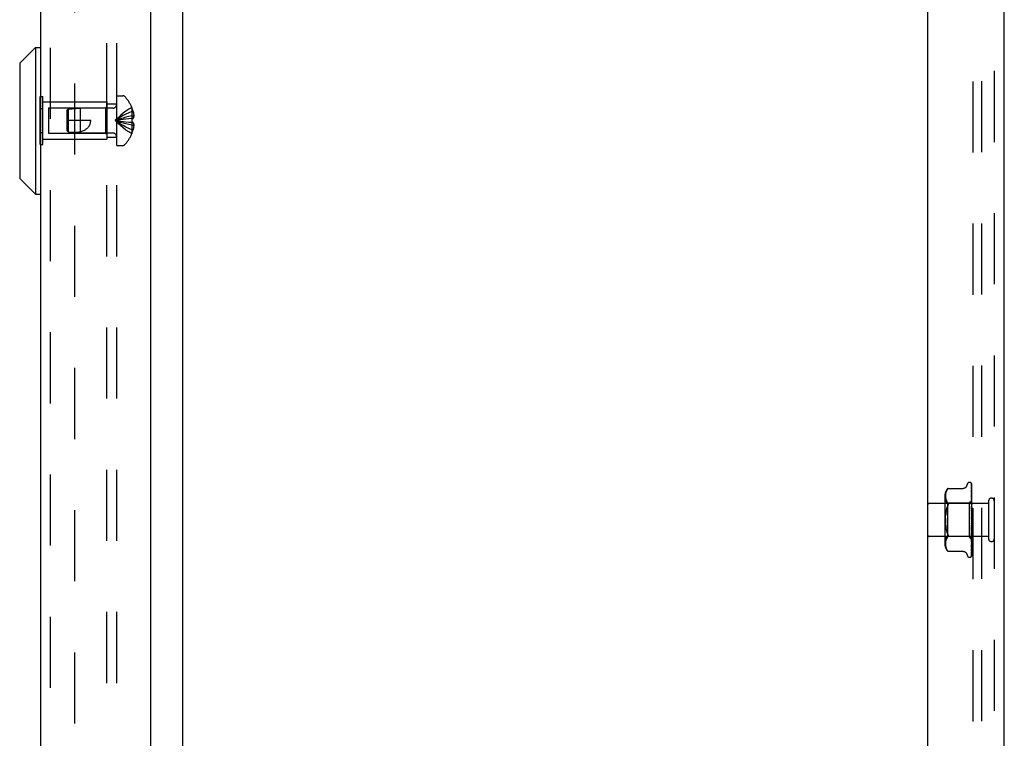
# Model space of a CAD drawing. Header units: inches. Extents: x 0 to 97.1, y 0 to 62.9.
# Tile 2 of 60: x 4 to 11.4, y 26.3 to 31.7. Entities that reach past the tile are written whole.
import ezdxf

# ---------------------------------------------------------------- set-up
doc = ezdxf.new("R2010")
doc.units = ezdxf.units.IN
doc.header["$LTSCALE"] = 5.342857
doc.header["$MEASUREMENT"] = 0
doc.linetypes.add('HIDDEN', pattern=[0.2, 0.1, -0.1])
doc.layers.get('0').update_dxf_attribs({"linetype": 'CONTINUOUS'})
for name, color, linetype in [('DEFAULT_2', 8, 'HIDDEN'), ('DIMENSIONS', 7, 'CONTINUOUS'), ('FRONT_COVER', 7, 'CONTINUOUS'), ('REAR_DOOR', 7, 'CONTINUOUS'), ('SUBPANEL', 7, 'CONTINUOUS')]:
    doc.layers.add(name, color=color, linetype=linetype)
doc.styles.get("Standard").update_dxf_attribs({"font": 'arial.ttf'})
doc.dimstyles.new('DIMSTYLE_1', dxfattribs={"dimtxt": 0.428571, "dimasz": 0.571429, "dimexe": 0.09, "dimexo": 0.07, "dimgap": 0.0375, "dimtad": 0, "dimtih": 1, "dimtoh": 1, "dimzin": 4, "dimdsep": 46, "dimtxsty": 'Standard', "dimblk": '_FILLED', "dimblk1": '_FILLED', "dimblk2": '_FILLED', "dimcen": 0.09, "dimadec": 3, "dimazin": 1, "dimtfac": 1, "dimtdec": 3, "dimtofl": 0, "dimtmove": 0, "dimatfit": 3, "dimldrblk": '_FILLED', "dimfxl": 0, "dimtolj": 1, "dimtzin": 4, "dimarcsym": 0})

# ---------------------------------------------------------------- blocks, each defined once
blk = doc.blocks.new('_FILLED')
at = {"color": 0, "linetype": 'ByBlock'}
blk.add_solid([(0, 0), (-1, 0.2), (-1, -0.2)], dxfattribs=at)
blk = doc.blocks.new('*D17')
at = {"layer": 'DIMENSIONS', "color": 2, "linetype": 'Continuous'}
for p, q in [((4.7023, 35.0025), (5.9398, 35.0025)), ((11.2942, 35.0025), (10.0567, 35.0025))]:
    blk.add_line(p, q, dxfattribs=at)
at = {"layer": 'DIMENSIONS', "color": 2, "linetype": 'Continuous', "xscale": 0.5714285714, "yscale": 0.5714285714, "zscale": 0.5714285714, "rotation": 180}
blk.add_blockref('_FILLED', (4.7023, 35.0025), dxfattribs=at)
at = {"layer": 'DIMENSIONS', "color": 2, "linetype": 'Continuous', "xscale": 0.5714285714, "yscale": 0.5714285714, "zscale": 0.5714285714}
blk.add_blockref('_FILLED', (11.2942, 35.0025), dxfattribs=at)
at = {"layer": 'DIMENSIONS', "color": 2, "linetype": 'Continuous', "insert": (7.9982, 35.2168), "char_height": 0.428571, "width": 3.688263, "attachment_point": 2, "line_spacing_factor": 0.9}
blk.add_mtext('6.59 USABLE\\PDEPTH', dxfattribs=at)

msp = doc.modelspace()

# ---------------------------------------------------------------- linework, layer by layer
at = {"color": 3, "linetype": 'Continuous'}
msp.add_line((5.199201, 22.145072), (5.199201, 39.741072), dxfattribs=at)
at = {"layer": 'DEFAULT_2', "color": 8, "linetype": 'HIDDEN'}
for p, q in [((11.136201, 21.086072), (11.136201, 40.800072)), ((11.199201, 21.088072), (11.199201, 40.798072)), ((4.386693, 39.770494), (4.386693, 22.11565))]:
    msp.add_line(p, q, dxfattribs=at)
at = {"layer": 'FRONT_COVER', "color": 3, "linetype": 'Continuous'}
for p, q in [((10.794201, 20.898072), (10.794201, 40.988072)), ((11.369201, 20.953072), (11.369201, 40.933072))]:
    msp.add_line(p, q, dxfattribs=at)
at = {"layer": 'FRONT_COVER', "color": 8, "linetype": 'HIDDEN'}
for p, q in [((11.294201, 40.933072), (11.294201, 20.953072)), ((10.945608, 28.178094), (10.946215, 28.178762)), ((10.94655, 28.179122), (10.946017, 28.178547)), ((10.94655, 28.179122), (11.059069, 28.179122)), ((11.086568, 28.198313), (11.092043, 28.213355)), ((11.107705, 28.224322), (11.108534, 28.224322)), ((11.119373, 28.220127), (11.119449, 28.220029)), ((11.121558, 28.215479), (11.122558, 28.146644)), ((11.121558, 28.212414), (11.122233, 28.166787)), ((11.121558, 28.208693), (11.122558, 28.141409)), ((11.121558, 28.199606), (11.121889, 28.178425)), ((11.121558, 28.192298), (11.123415, 28.073668)), ((11.121558, 28.177519), (11.122233, 28.138026)), ((11.124201, 27.938497), (11.124201, 28.213336)), ((10.922177, 28.122664), (10.922177, 27.763479)), ((10.927778, 28.128259), (10.927698, 28.123296)), ((10.927698, 28.123394), (10.927784, 28.118512)), ((10.928066, 28.133217), (10.927774, 28.12815)), ((10.927781, 28.118596), (10.928072, 28.11369)), ((10.928569, 28.138347), (10.928057, 28.133102)), ((10.928067, 28.113757), (10.928556, 28.108715)), ((10.92855, 28.108762), (10.92932, 28.103576)), ((10.929353, 28.1436), (10.928555, 28.138235)), ((10.929315, 28.103608), (10.930426, 28.09817)), ((10.930461, 28.148977), (10.929335, 28.143496)), ((10.931963, 28.154399), (10.93044, 28.148888)), ((10.933926, 28.159815), (10.931941, 28.154329)), ((10.936402, 28.16514), (10.933907, 28.159766)), ((10.939473, 28.170261), (10.936388, 28.165112)), ((10.939465, 28.170248), (10.943112, 28.175215)), ((11.121547, 28.167053), (11.121559, 28.166883)), ((11.121558, 28.166888), (11.123415, 28.060056)), ((11.12164, 28.146572), (11.121559, 28.146957)), ((11.121559, 28.146947), (11.122559, 28.096008)), ((11.121559, 28.133375), (11.123415, 28.042205)), ((11.121566, 28.133286), (11.121559, 28.133371)), ((11.121559, 28.108989), (11.12256, 28.06774)), ((11.122336, 28.126375), (11.121566, 28.133277)), ((11.122558, 28.146644), (11.123415, 28.086386)), ((11.122558, 28.141409), (11.123415, 28.082551)), ((11.124201, 28.145656), (11.123578, 28.151133)), ((11.124201, 28.108385), (11.123588, 28.114537)), ((11.251201, 28.067072), (10.804201, 28.067072)), ((10.942177, 28.068322), (10.922177, 28.088322)), ((10.930418, 28.098199), (10.931939, 28.092664)), ((10.93193, 28.092693), (10.933945, 28.087146)), ((10.933932, 28.087176), (10.936456, 28.081746)), ((10.936441, 28.081774), (10.939516, 28.076641)), ((10.939507, 28.076658), (10.943112, 28.071773)), ((11.1052, 28.068322), (10.942177, 28.068322)), ((10.942177, 28.068322), (10.942177, 27.817822)), ((11.124201, 28.087323), (11.1052, 28.068322)), ((11.1052, 28.068322), (11.1052, 27.817822)), ((11.12156, 28.092966), (11.123416, 28.020752)), ((11.121575, 28.092731), (11.12156, 28.092963)), ((11.121561, 28.065), (11.122561, 28.034934)), ((11.121579, 28.046826), (11.121562, 28.047113)), ((11.121562, 28.047097), (11.123418, 27.996452)), ((11.122343, 28.084927), (11.121575, 28.092725)), ((11.123193, 28.028997), (11.12158, 28.046821)), ((11.12319, 28.076096), (11.122343, 28.084927)), ((11.122559, 28.096008), (11.123415, 28.051267)), ((11.12256, 28.06774), (11.123416, 28.031454)), ((11.122561, 28.034934), (11.123417, 28.008415)), ((11.124201, 28.065167), (11.12319, 28.076096)), ((11.124201, 28.017559), (11.123193, 28.028997)), ((11.123414, 28.086386), (11.123438, 28.086384)), ((11.123414, 28.085035), (11.123438, 28.085137)), ((11.123414, 28.082551), (11.123438, 28.082451)), ((11.123414, 28.078547), (11.123438, 28.078756)), ((11.123414, 28.073668), (11.123438, 28.073481)), ((11.123414, 28.067154), (11.123438, 28.06747)), ((11.123415, 28.060056), (11.123438, 28.059797)), ((11.123415, 28.042205), (11.123438, 28.041895)), ((11.123415, 28.031453), (11.123438, 28.031981)), ((11.123416, 28.051268), (11.123438, 28.051688)), ((11.123818, 28.069949), (11.123438, 28.06747)), ((11.124201, 28.055031), (11.123438, 28.059797)), ((11.124201, 28.057862), (11.123438, 28.051688)), ((11.124201, 28.035793), (11.123438, 28.041895)), ((11.124201, 28.039255), (11.123438, 28.031981)), ((11.124201, 28.072321), (11.123818, 28.069949)), ((11.251201, 28.085072), (11.251201, 27.801072)), ((10.930491, 27.994248), (10.932154, 28.006068)), ((10.932152, 28.006056), (10.934268, 28.017317)), ((11.121568, 28.016507), (11.122242, 28.004579)), ((11.121572, 27.997331), (11.121582, 27.997206)), ((11.121572, 27.997331), (11.123428, 27.970086)), ((11.121582, 27.99721), (11.124201, 27.967277)), ((11.122242, 28.004579), (11.122876, 27.993087)), ((11.122876, 27.993087), (11.123423, 27.982928)), ((11.123416, 28.020752), (11.123438, 28.020421)), ((11.123417, 28.008415), (11.123438, 28.00906)), ((11.123418, 27.996452), (11.123438, 27.996151)), ((11.123428, 27.970086), (11.123438, 27.969963)), ((11.124201, 28.013205), (11.123438, 28.020421)), ((11.124201, 28.017172), (11.123438, 28.00906)), ((11.124201, 27.988081), (11.123438, 27.996151)), ((11.124201, 27.99241), (11.123438, 27.983755)), ((11.124201, 27.961331), (11.123438, 27.969963)), ((11.124201, 27.965865), (11.123438, 27.956979)), ((11.123421, 27.902659), (11.121565, 27.863537)), ((11.122256, 27.90274), (11.121583, 27.895127)), ((11.122889, 27.910119), (11.122256, 27.90274)), ((11.123419, 27.890214), (11.122872, 27.876548)), ((11.123434, 27.916673), (11.122889, 27.910119)), ((11.12293, 27.878967), (11.123138, 27.881332)), ((11.123138, 27.881332), (11.12333, 27.883515)), ((11.12333, 27.883515), (11.123589, 27.886479)), ((11.123418, 27.890214), (11.123438, 27.889493)), ((11.123421, 27.90266), (11.123438, 27.902904)), ((11.124201, 27.933921), (11.123438, 27.942803)), ((11.124201, 27.938497), (11.123438, 27.9297)), ((11.124201, 27.906842), (11.123438, 27.915653)), ((11.124201, 27.911293), (11.123438, 27.902905)), ((11.124201, 27.881072), (11.123438, 27.889493)), ((11.124201, 27.885239), (11.123438, 27.877561)), ((11.123589, 27.886479), (11.123745, 27.888267)), ((11.123745, 27.888267), (11.123889, 27.889918)), ((11.123889, 27.889918), (11.124084, 27.892158)), ((11.124084, 27.892158), (11.124201, 27.893509)), ((11.124201, 27.673407), (11.124201, 27.933921)), ((11.251201, 27.819072), (10.804201, 27.819072)), ((10.942177, 27.817822), (10.922177, 27.797822)), ((10.934268, 27.868826), (10.932152, 27.880088)), ((10.939516, 27.809502), (10.936441, 27.80437)), ((10.939507, 27.809485), (10.943112, 27.814371)), ((11.1052, 27.817822), (10.942177, 27.817822)), ((11.124004, 27.799018), (11.1052, 27.817822)), ((11.123415, 27.818717), (11.121558, 27.705473)), ((11.123416, 27.854259), (11.121559, 27.772196)), ((11.123415, 27.834519), (11.121559, 27.735068)), ((11.123417, 27.877236), (11.12156, 27.815527)), ((11.12256, 27.834308), (11.12156, 27.798488)), ((11.121561, 27.815524), (11.121577, 27.815795)), ((11.122237, 27.861053), (11.121563, 27.844924)), ((11.121565, 27.863528), (11.121581, 27.863772)), ((11.121578, 27.815801), (11.122345, 27.823942)), ((11.12219, 27.870607), (11.122583, 27.875041)), ((11.122872, 27.876548), (11.122237, 27.861053)), ((11.122345, 27.823942), (11.123594, 27.83753)), ((11.123415, 27.844333), (11.122559, 27.803635)), ((11.123415, 27.826403), (11.122559, 27.778024)), ((11.123416, 27.865854), (11.12256, 27.834308)), ((11.122583, 27.875041), (11.12293, 27.878967)), ((11.123415, 27.807419), (11.122867, 27.770601)), ((11.123415, 27.812701), (11.122868, 27.777821)), ((11.123414, 27.826403), (11.123438, 27.826034)), ((11.123414, 27.812702), (11.123438, 27.812439)), ((11.123414, 27.807419), (11.123438, 27.807564)), ((11.123415, 27.85426), (11.123438, 27.854585)), ((11.123415, 27.844334), (11.123438, 27.843859)), ((11.123415, 27.83452), (11.123438, 27.834807)), ((11.123415, 27.818717), (11.12342, 27.818823)), ((11.123416, 27.877236), (11.123438, 27.877561)), ((11.123416, 27.865854), (11.123438, 27.86527)), ((11.12342, 27.818823), (11.123438, 27.818942)), ((11.124201, 27.857543), (11.123438, 27.86527)), ((11.124201, 27.861274), (11.123438, 27.854585)), ((11.124201, 27.837105), (11.123438, 27.843859)), ((11.124201, 27.840266), (11.123438, 27.834807)), ((11.124201, 27.820497), (11.123438, 27.826034)), ((11.123691, 27.820232), (11.123438, 27.818942)), ((11.123594, 27.83753), (11.124201, 27.844336)), ((11.123946, 27.821576), (11.123691, 27.820232)), ((11.124201, 27.822974), (11.123946, 27.821576)), ((10.927784, 27.767631), (10.927698, 27.762749)), ((10.927698, 27.762848), (10.927778, 27.757885)), ((10.927774, 27.757994), (10.928066, 27.752927)), ((10.928072, 27.772453), (10.927781, 27.767548)), ((10.928057, 27.753041), (10.928569, 27.747796)), ((10.928556, 27.777429), (10.928067, 27.772387)), ((10.92932, 27.782567), (10.92855, 27.777381)), ((10.928555, 27.747909), (10.929353, 27.742544)), ((10.930426, 27.787973), (10.929315, 27.782535)), ((10.929335, 27.742648), (10.930461, 27.737167)), ((10.931939, 27.79348), (10.930418, 27.787945)), ((10.93044, 27.737255), (10.931963, 27.731745)), ((10.933945, 27.798997), (10.93193, 27.79345)), ((10.936456, 27.804398), (10.933932, 27.798967)), ((11.122559, 27.778024), (11.121558, 27.722912)), ((11.122558, 27.741202), (11.121558, 27.672833)), ((11.121559, 27.735068), (11.121558, 27.735046)), ((11.122559, 27.803635), (11.121559, 27.757332)), ((11.121559, 27.735055), (11.12233, 27.741417)), ((11.12156, 27.772201), (11.121571, 27.77237)), ((11.12316, 27.78622), (11.122233, 27.723624)), ((11.12316, 27.783072), (11.122558, 27.741202)), ((11.122771, 27.784003), (11.123591, 27.792295)), ((11.123415, 27.799783), (11.122867, 27.761168)), ((11.123415, 27.80372), (11.12316, 27.78622)), ((11.123415, 27.801031), (11.12316, 27.783072)), ((11.123414, 27.803721), (11.123438, 27.803565)), ((11.123414, 27.801031), (11.123438, 27.801083)), ((11.123414, 27.799783), (11.123438, 27.799734)), ((11.123591, 27.792295), (11.124201, 27.798716)), ((11.124201, 27.798839), (11.124003, 27.799019)), ((10.931941, 27.731814), (10.933926, 27.726329)), ((10.933907, 27.726377), (10.936402, 27.721004)), ((10.936388, 27.721031), (10.939473, 27.715883)), ((10.939465, 27.715895), (10.943112, 27.710929)), ((10.943112, 27.710929), (10.939473, 27.715883)), ((10.944158, 27.7097), (10.943112, 27.710929)), ((10.945694, 27.70795), (10.945018, 27.708709)), ((10.94655, 27.707021), (10.946463, 27.707119)), ((10.94655, 27.707021), (11.059074, 27.707021)), ((11.086568, 27.68783), (11.092043, 27.672788)), ((11.107705, 27.661822), (11.108534, 27.661822)), ((11.121125, 27.670699), (11.12108, 27.670594)), ((11.121559, 27.705479), (11.121531, 27.705125)), ((11.121559, 27.722911), (11.121556, 27.722838)), ((11.122233, 27.723624), (11.121558, 27.678936))]:
    msp.add_line(p, q, dxfattribs=at)
for points in [[(10.945612, 28.1781), (10.945093, 28.177521), (10.944495, 28.176839), (10.943112, 28.175215)], [(10.944234, 28.176538), (10.944745, 28.177126), (10.945209, 28.177649)], [(10.946405, 28.178966), (10.946516, 28.179084), (10.94655, 28.179122)], [(11.086568, 28.198314), (11.085847, 28.196522), (11.085054, 28.194867), (11.084132, 28.193221), (11.083082, 28.191603), (11.081901, 28.190026), (11.080591, 28.188508), (11.07915, 28.187053), (11.077576, 28.185673), (11.075867, 28.184381), (11.074022, 28.183194), (11.072043, 28.182124), (11.069937, 28.181188), (11.067708, 28.180403), (11.065365, 28.17979), (11.062913, 28.179366), (11.060357, 28.179147), (11.059159, 28.179122)], [(11.124201, 28.213336), (11.12367, 28.214626), (11.12308, 28.215779), (11.122454, 28.216803), (11.121822, 28.217688), (11.121212, 28.218435), (11.120654, 28.219041), (11.120177, 28.219505), (11.1198, 28.219839), (11.119546, 28.220039), (11.119407, 28.22013), (11.119373, 28.220127)], [(11.120341, 28.21908), (11.120416, 28.218978), (11.120618, 28.218677), (11.120831, 28.218311), (11.121039, 28.217882), (11.121226, 28.2174), (11.12138, 28.216873), (11.121491, 28.216311), (11.12155, 28.215725), (11.121559, 28.215476)], [(11.124201, 28.209911), (11.123764, 28.211563), (11.123302, 28.213053), (11.1228, 28.214451), (11.122251, 28.215773), (11.121634, 28.217035), (11.120921, 28.218248), (11.120344, 28.219073)], [(11.121445, 28.214139), (11.121066, 28.214704), (11.120967, 28.214856), (11.120945, 28.21489), (11.120989, 28.21481), (11.121085, 28.214616), (11.121213, 28.214306), (11.121351, 28.213879), (11.121468, 28.213367), (11.121541, 28.2128), (11.121559, 28.212412)], [(11.124201, 28.197299), (11.123906, 28.198982), (11.123502, 28.201101), (11.12308, 28.203146), (11.12264, 28.205116), (11.122182, 28.207012), (11.121705, 28.20883), (11.121356, 28.210072)], [(11.121358, 28.210069), (11.121421, 28.209832), (11.121518, 28.209288), (11.121559, 28.208688)], [(11.1214, 28.20071), (11.121384, 28.200746), (11.121386, 28.200741), (11.121429, 28.2006), (11.121492, 28.200319), (11.121545, 28.199905), (11.121559, 28.199607)], [(11.122208, 28.199158), (11.121725, 28.200063), (11.121553, 28.200395), (11.121438, 28.200629), (11.1214, 28.20071)], [(11.124201, 28.208807), (11.124061, 28.209196), (11.123787, 28.209887), (11.123496, 28.210548), (11.123194, 28.211175), (11.122885, 28.211769), (11.122576, 28.212326), (11.122271, 28.212845), (11.121975, 28.213324), (11.121698, 28.213755), (11.121445, 28.214139)], [(11.124201, 28.175646), (11.123949, 28.177531), (11.123557, 28.18031), (11.123148, 28.183055), (11.122724, 28.185761), (11.122286, 28.188428), (11.121833, 28.191048), (11.121503, 28.192877)], [(11.121504, 28.192882), (11.121538, 28.192642), (11.121559, 28.192293)], [(11.121625, 28.177579), (11.121583, 28.177695), (11.121534, 28.177848), (11.121529, 28.177863), (11.121548, 28.177728), (11.121559, 28.17752)], [(11.122712, 28.1752), (11.122111, 28.176467), (11.121872, 28.176987), (11.121694, 28.177405), (11.121625, 28.177579)], [(11.121889, 28.178425), (11.122867, 28.114864), (11.12316, 28.09553), (11.123415, 28.078547)], [(11.124201, 28.194751), (11.123981, 28.195364), (11.123697, 28.19608), (11.123399, 28.196767), (11.123094, 28.197421), (11.122789, 28.19804), (11.122491, 28.198622), (11.122208, 28.199158)], [(11.123578, 28.151133), (11.123173, 28.154512), (11.122754, 28.157894), (11.122321, 28.161276), (11.121548, 28.167044)], [(11.123371, 28.104047), (11.122714, 28.105479), (11.122411, 28.106163), (11.122141, 28.106813), (11.121915, 28.107421), (11.121744, 28.107962), (11.121632, 28.108418), (11.121576, 28.108769), (11.12156, 28.108992)], [(11.122612, 28.144142), (11.122311, 28.144816), (11.122048, 28.145432), (11.121833, 28.145982), (11.121682, 28.146429), (11.12164, 28.146572)], [(11.122233, 28.166787), (11.12316, 28.102894), (11.123415, 28.085036)], [(11.122233, 28.138026), (11.12316, 28.082648), (11.123415, 28.067155)], [(11.123588, 28.114537), (11.123185, 28.118439), (11.122336, 28.126375)], [(11.124201, 28.140406), (11.123982, 28.140996), (11.123636, 28.14185), (11.123284, 28.142662), (11.122612, 28.144142)], [(11.124201, 28.171672), (11.124126, 28.171887), (11.123783, 28.172793), (11.123422, 28.173653), (11.123061, 28.174457), (11.122712, 28.1752)], [(11.124201, 28.102091), (11.124027, 28.102533), (11.123704, 28.103301), (11.123371, 28.104047)], [(10.934264, 28.017299), (10.936807, 28.02788), (10.939753, 28.037594)], [(10.943112, 28.046514), (10.939749, 28.037581), (10.936802, 28.02786)], [(10.943112, 28.071773), (10.944375, 28.069965), (10.945347, 28.067947), (10.946023, 28.065793), (10.946419, 28.063507), (10.946553, 28.061097), (10.946419, 28.058546), (10.946023, 28.055828), (10.945347, 28.052928), (10.944375, 28.049807), (10.943112, 28.046514)], [(11.124201, 28.058129), (11.123841, 28.058936), (11.123494, 28.059659), (11.123141, 28.060377), (11.122793, 28.061096), (11.122462, 28.061813), (11.122165, 28.062526), (11.121918, 28.063211), (11.121733, 28.063852), (11.121618, 28.064423), (11.121566, 28.064902), (11.121561, 28.065011)], [(11.124201, 28.08728), (11.123928, 28.086992), (11.123712, 28.086758), (11.123552, 28.086578), (11.123453, 28.086454), (11.123415, 28.08639), (11.123414, 28.086386)], [(11.124201, 28.085341), (11.123928, 28.085163), (11.123712, 28.085042), (11.123552, 28.084979), (11.123453, 28.084974), (11.123415, 28.085026), (11.123414, 28.085035)], [(11.124201, 28.084006), (11.123928, 28.083619), (11.123712, 28.083281), (11.123552, 28.082991), (11.123453, 28.082753), (11.123415, 28.082574), (11.123414, 28.082551)], [(11.124201, 28.078261), (11.123928, 28.078198), (11.123712, 28.078194), (11.123552, 28.078251), (11.123453, 28.078364), (11.123414, 28.078547)], [(11.124201, 28.075639), (11.123928, 28.075166), (11.123712, 28.074737), (11.123552, 28.074346), (11.123453, 28.074003), (11.123415, 28.073716), (11.123414, 28.073668)], [(11.124201, 28.066295), (11.123928, 28.06635), (11.123712, 28.066463), (11.123552, 28.066637), (11.123453, 28.066865), (11.123414, 28.067154)], [(11.124201, 28.06248), (11.123928, 28.06194), (11.123712, 28.061434), (11.123552, 28.060957), (11.123453, 28.060521), (11.123415, 28.060136), (11.123415, 28.060056)], [(11.124201, 28.045005), (11.123928, 28.044417), (11.123712, 28.043853), (11.123552, 28.043308), (11.123453, 28.042794), (11.123415, 28.042325), (11.123415, 28.042205)], [(11.124201, 28.029595), (11.123928, 28.029876), (11.123712, 28.030207), (11.123552, 28.030592), (11.123453, 28.031021), (11.123415, 28.031453)], [(11.124201, 28.049875), (11.123926, 28.050048), (11.12371, 28.050274), (11.123552, 28.050554), (11.123454, 28.050885), (11.123416, 28.051268)], [(11.124201, 28.086869), (11.124009, 28.086485), (11.123818, 28.086068), (11.123627, 28.085619), (11.123438, 28.085137)], [(11.124201, 28.086434), (11.124009, 28.086472), (11.123818, 28.086476), (11.123627, 28.086447), (11.123438, 28.086384)], [(11.124201, 28.080817), (11.124009, 28.081276), (11.123818, 28.081701), (11.123627, 28.082093), (11.123438, 28.082451)], [(11.124201, 28.082108), (11.124009, 28.081315), (11.123818, 28.080492), (11.123627, 28.079639), (11.123438, 28.078756)], [(11.124201, 28.070222), (11.124009, 28.071085), (11.123818, 28.071916), (11.123627, 28.072715), (11.123438, 28.073481)], [(10.93049, 27.891902), (10.929238, 27.904203), (10.928369, 27.916913), (10.927865, 27.929901), (10.927693, 27.943066), (10.927865, 27.956233), (10.928369, 27.969225), (10.929238, 27.981941)], [(10.927865, 27.956242), (10.927693, 27.943077), (10.927865, 27.92991), (10.928369, 27.916919)], [(10.932152, 28.006056), (10.93049, 27.994242), (10.929238, 27.981941)], [(11.123439, 28.000291), (11.123409, 28.000498), (11.123336, 28.000648), (11.123219, 28.000736), (11.123064, 28.000761), (11.122876, 28.000718), (11.122666, 28.000605), (11.122445, 28.000422), (11.122223, 28.000162), (11.122013, 27.999819), (11.121829, 27.9994), (11.121683, 27.998904), (11.121591, 27.998358), (11.121558, 27.997792), (11.121572, 27.997331)], [(11.123125, 28.012116), (11.122809, 28.012696), (11.122499, 28.013308), (11.122207, 28.013959), (11.121952, 28.014636), (11.121747, 28.015338), (11.121617, 28.01602), (11.121567, 28.016531)], [(11.123429, 27.961102), (11.123261, 27.961325), (11.123078, 27.961574), (11.122879, 27.96186), (11.122665, 27.962191), (11.122438, 27.962579), (11.122206, 27.963037), (11.121984, 27.963566), (11.121787, 27.964172), (11.12167, 27.964677)], [(11.121696, 27.964543), (11.122012, 27.96304), (11.122346, 27.961408), (11.122665, 27.959813), (11.122969, 27.958248), (11.123261, 27.956711), (11.123513, 27.955341)], [(11.124201, 28.010153), (11.124057, 28.010436), (11.123752, 28.011002), (11.123125, 28.012116)], [(11.124201, 28.023847), (11.123928, 28.023231), (11.123712, 28.022629), (11.123552, 28.022035), (11.123453, 28.021463), (11.123415, 28.020927), (11.123416, 28.020752)], [(11.124201, 27.999769), (11.123928, 27.999148), (11.123712, 27.99853), (11.123552, 27.997909), (11.123453, 27.997298), (11.123415, 27.996715), (11.123418, 27.996452)], [(11.123422, 27.982928), (11.123415, 27.983157), (11.123438, 27.983755)], [(11.124201, 27.973641), (11.123928, 27.973038), (11.123712, 27.972427), (11.123552, 27.9718), (11.123453, 27.971174), (11.123415, 27.970564), (11.123428, 27.970086)], [(11.123514, 27.955342), (11.123453, 27.955754), (11.123415, 27.956363), (11.123438, 27.956979)], [(11.124201, 28.006187), (11.123928, 28.006568), (11.123712, 28.006992), (11.123552, 28.007464), (11.123453, 28.007972), (11.123417, 28.008415)], [(11.124201, 27.980499), (11.123928, 27.980966), (11.123712, 27.981468), (11.123552, 27.982009), (11.123453, 27.982577), (11.123422, 27.982928)], [(11.124201, 27.960026), (11.124064, 27.960237), (11.12389, 27.960488), (11.123734, 27.960699), (11.123429, 27.961102)], [(11.124201, 27.953458), (11.123928, 27.953994), (11.123712, 27.954555), (11.123552, 27.955147), (11.123514, 27.955342)], [(10.929238, 27.904202), (10.930491, 27.891895), (10.932154, 27.880075)], [(11.121579, 27.895072), (11.121672, 27.895763), (11.12184, 27.89645), (11.12207, 27.897122), (11.122337, 27.897739), (11.122624, 27.898306), (11.122916, 27.898818), (11.123204, 27.89929), (11.123767, 27.900182)], [(11.124201, 27.946409), (11.123928, 27.945846), (11.123712, 27.945262), (11.123552, 27.944653), (11.123453, 27.944034), (11.123415, 27.943419), (11.123438, 27.942803)], [(11.124201, 27.926041), (11.123928, 27.926627), (11.123712, 27.927227), (11.123552, 27.927848), (11.123453, 27.928473), (11.123415, 27.929089), (11.123438, 27.9297)], [(11.123434, 27.916673), (11.123415, 27.916262), (11.123438, 27.915653)], [(11.124201, 27.89924), (11.123928, 27.899854), (11.123712, 27.900472), (11.123552, 27.901099), (11.123453, 27.90172), (11.123415, 27.90232), (11.123421, 27.90266)], [(11.124201, 27.892572), (11.123928, 27.892146), (11.123712, 27.891681), (11.123552, 27.891172), (11.123453, 27.890632), (11.123418, 27.890214)], [(11.124201, 27.919056), (11.123928, 27.918553), (11.123712, 27.918019), (11.123552, 27.917449), (11.123453, 27.916859), (11.123434, 27.916673)], [(11.123767, 27.900182), (11.124043, 27.900638), (11.124201, 27.900914)], [(10.943112, 27.83963), (10.939749, 27.848563), (10.936802, 27.858284), (10.934264, 27.868844)], [(10.934268, 27.868826), (10.936807, 27.858264), (10.939753, 27.848549), (10.943112, 27.83963)], [(10.943112, 27.83963), (10.944375, 27.836337), (10.945347, 27.833215), (10.946023, 27.830315), (10.946419, 27.827597), (10.946553, 27.825046), (10.946419, 27.822637), (10.946023, 27.820351), (10.945347, 27.818196), (10.944375, 27.816179), (10.943112, 27.814371)], [(11.121563, 27.84491), (11.121567, 27.84498), (11.121629, 27.845562), (11.121767, 27.846224), (11.12198, 27.846929), (11.122246, 27.847628), (11.12255, 27.848317), (11.122873, 27.848982), (11.123204, 27.849625), (11.123534, 27.850258), (11.123856, 27.850888), (11.124165, 27.851531), (11.124201, 27.851611)], [(11.121582, 27.863789), (11.121743, 27.865597), (11.12219, 27.870607)], [(11.124201, 27.827536), (11.123928, 27.827422), (11.123712, 27.827251), (11.123552, 27.827021), (11.123453, 27.826739), (11.123414, 27.826403)], [(11.124201, 27.813278), (11.123928, 27.813282), (11.123712, 27.813227), (11.123552, 27.813111), (11.123453, 27.81294), (11.123414, 27.812702)], [(11.124201, 27.805699), (11.123928, 27.806131), (11.123712, 27.806516), (11.123552, 27.806858), (11.123453, 27.80715), (11.123415, 27.807384), (11.123414, 27.807419)], [(11.124201, 27.874023), (11.123928, 27.874644), (11.123712, 27.875257), (11.123552, 27.875867), (11.123453, 27.876461), (11.123415, 27.877024), (11.123416, 27.877236)], [(11.124201, 27.851302), (11.123928, 27.851907), (11.123712, 27.852492), (11.123552, 27.853065), (11.123453, 27.85361), (11.123415, 27.854115), (11.123415, 27.85426)], [(11.124201, 27.845969), (11.123928, 27.845742), (11.123712, 27.845462), (11.123552, 27.845125), (11.123453, 27.844742), (11.123415, 27.844334)], [(11.124201, 27.831898), (11.123928, 27.832464), (11.123712, 27.833002), (11.123552, 27.833515), (11.123453, 27.833992), (11.123415, 27.834421), (11.123415, 27.83452)], [(11.124201, 27.816511), (11.123947, 27.816982), (11.123741, 27.81742), (11.123583, 27.817829), (11.123476, 27.818202), (11.123422, 27.818532), (11.123415, 27.818717)], [(11.124201, 27.867912), (11.123928, 27.86758), (11.123712, 27.8672), (11.123552, 27.86677), (11.123453, 27.8663), (11.123416, 27.865854)], [(11.124201, 27.808319), (11.124009, 27.809306), (11.123818, 27.810322), (11.123627, 27.811366), (11.123438, 27.812439)], [(11.124201, 27.810022), (11.124009, 27.809358), (11.123818, 27.808727), (11.123627, 27.808129), (11.123438, 27.807564)], [(11.122868, 27.777821), (11.121889, 27.716795), (11.121558, 27.696463)], [(11.122867, 27.770601), (11.121889, 27.70603), (11.121558, 27.684476)], [(11.122867, 27.761168), (11.121889, 27.693523), (11.121558, 27.670964)], [(11.12156, 27.75733), (11.121572, 27.757476), (11.12162, 27.757749), (11.121722, 27.758146), (11.121886, 27.758648), (11.122109, 27.759232), (11.122376, 27.75987), (11.122679, 27.760553), (11.123343, 27.762017)], [(11.121561, 27.798485), (11.121586, 27.798817), (11.12167, 27.799314), (11.121828, 27.799915), (11.122058, 27.80059), (11.122349, 27.801321), (11.122682, 27.802077), (11.123043, 27.802853), (11.123414, 27.80364), (11.123782, 27.804438), (11.124134, 27.805258), (11.124201, 27.805425)], [(11.121572, 27.772378), (11.121895, 27.775459), (11.122771, 27.784003)], [(11.12233, 27.741417), (11.122762, 27.745119), (11.12318, 27.748799), (11.123584, 27.752455), (11.124201, 27.75829)], [(11.123343, 27.762017), (11.123684, 27.762798), (11.124016, 27.763609), (11.124201, 27.764096)], [(11.124201, 27.803711), (11.123928, 27.803832), (11.123712, 27.803895), (11.123552, 27.803898), (11.123453, 27.803844), (11.123414, 27.803721)], [(11.124201, 27.799852), (11.123928, 27.800191), (11.123712, 27.800478), (11.123552, 27.800714), (11.123453, 27.800896), (11.123415, 27.801018), (11.123414, 27.801031)], [(11.124201, 27.799181), (11.123928, 27.799416), (11.123712, 27.799594), (11.123552, 27.799716), (11.123453, 27.799781), (11.123415, 27.799786), (11.123414, 27.799783)], [(11.124201, 27.801012), (11.124009, 27.801603), (11.123818, 27.802226), (11.123627, 27.80288), (11.123438, 27.803565)], [(11.124201, 27.801879), (11.124009, 27.801629), (11.123818, 27.801413), (11.123627, 27.801231), (11.123438, 27.801083)], [(11.124003, 27.799019), (11.123818, 27.79922), (11.123627, 27.79946), (11.123438, 27.799734)], [(10.943112, 27.710929), (10.944159, 27.709699), (10.94502, 27.708707), (10.945695, 27.707949), (10.946179, 27.707422), (10.946463, 27.707119)], [(11.05916, 27.707021), (11.060358, 27.706996), (11.062914, 27.706777), (11.065366, 27.706353), (11.067708, 27.70574), (11.069938, 27.704955), (11.072043, 27.704019), (11.074022, 27.702949), (11.075867, 27.701762), (11.077576, 27.70047), (11.079151, 27.69909), (11.080591, 27.697635), (11.081901, 27.696117), (11.083083, 27.694541), (11.084132, 27.692923), (11.085054, 27.691277), (11.085847, 27.689621), (11.086568, 27.68783)], [(11.120517, 27.667632), (11.120462, 27.667556), (11.120432, 27.667516), (11.120474, 27.667568), (11.120757, 27.667911)], [(11.121559, 27.670967), (11.12155, 27.67071), (11.121502, 27.670209), (11.121421, 27.669748), (11.121314, 27.669325), (11.121184, 27.668927), (11.121035, 27.668559), (11.120867, 27.668211), (11.120699, 27.667913), (11.120558, 27.667692), (11.120517, 27.667632)], [(11.120757, 27.667911), (11.120969, 27.668172), (11.121216, 27.668486), (11.121487, 27.668843), (11.121777, 27.669243), (11.12208, 27.669682), (11.122391, 27.670161), (11.122704, 27.670676), (11.123016, 27.671226), (11.123323, 27.671811), (11.12362, 27.672429), (11.123902, 27.673079), (11.124164, 27.673759), (11.124201, 27.673863)], [(11.121122, 27.670692), (11.121494, 27.671622), (11.122, 27.673015), (11.122477, 27.674485), (11.122929, 27.676027), (11.123357, 27.67764), (11.123763, 27.679329), (11.124149, 27.681122), (11.124201, 27.681381)], [(11.121559, 27.672837), (11.121518, 27.672215), (11.121411, 27.671596), (11.121257, 27.671051), (11.121125, 27.670699)], [(11.121559, 27.678937), (11.121534, 27.678486), (11.121461, 27.677995), (11.121367, 27.677609), (11.12128, 27.677348), (11.121227, 27.677218), (11.121218, 27.677198)], [(11.121218, 27.677198), (11.12122, 27.677203), (11.121265, 27.677288), (11.121362, 27.677461), (11.121511, 27.677719), (11.121926, 27.678425)], [(11.121454, 27.683572), (11.12179, 27.685105), (11.12225, 27.687323), (11.122694, 27.689606), (11.123123, 27.691946), (11.123537, 27.694346), (11.123933, 27.696799), (11.124201, 27.698576)], [(11.121559, 27.684481), (11.121513, 27.683883), (11.121457, 27.683576)], [(11.121482, 27.695795), (11.121476, 27.695775), (11.121488, 27.695809), (11.12156, 27.695987), (11.121704, 27.696309), (11.121913, 27.696745)], [(11.121559, 27.696462), (11.121539, 27.696127), (11.121501, 27.695877), (11.121482, 27.695795)], [(11.121531, 27.705134), (11.121858, 27.707251), (11.122307, 27.710261), (11.122742, 27.713296), (11.123163, 27.716351), (11.12357, 27.719426), (11.123959, 27.72251), (11.124201, 27.724509)], [(11.121556, 27.722838), (11.121555, 27.722816), (11.121552, 27.722783), (11.121573, 27.722882), (11.121638, 27.723106), (11.121761, 27.723452), (11.121946, 27.723911), (11.122184, 27.724458), (11.122455, 27.725053), (11.123082, 27.726414)], [(11.121598, 27.668133), (11.122444, 27.669364), (11.123085, 27.670538), (11.123629, 27.671772), (11.124106, 27.673106), (11.124201, 27.673407)], [(11.121913, 27.696745), (11.122463, 27.697848), (11.122777, 27.698485), (11.123103, 27.699168), (11.123432, 27.699892), (11.123752, 27.70065), (11.124058, 27.701442), (11.124201, 27.701849)], [(11.121926, 27.678425), (11.122171, 27.67885), (11.122429, 27.679308), (11.122696, 27.679799), (11.122967, 27.680319), (11.123237, 27.680866), (11.123504, 27.681441), (11.123762, 27.682039), (11.124008, 27.682662), (11.124201, 27.683197)], [(11.123082, 27.726414), (11.123424, 27.727181), (11.123776, 27.72802), (11.124118, 27.72891), (11.124201, 27.729145)]]:
    msp.add_lwpolyline(points, dxfattribs=at)
for centre, radius, start, end in [((10.999755, 28.122664), 0.077578, 133.3007559, 180), ((11.107705, 28.207655), 0.016667, 90, 160), ((11.108534, 28.207655), 0.016667, 19.9484407, 90), ((11.272701, 28.085072), 0.0215, 0, 180), ((10.804201, 28.057072), 0.01, 90, 180), ((10.804201, 27.829072), 0.01, 180, 270), ((10.999755, 27.763479), 0.077578, 180, 226.6992432), ((11.272701, 27.801072), 0.0215, 180, 360), ((11.107705, 27.678488), 0.016667, 200, 270), ((11.108534, 27.678488), 0.016667, 270, 321.3781548)]:
    msp.add_arc(centre, radius, start, end, dxfattribs=at)
at = {"layer": 'REAR_DOOR', "color": 3, "linetype": 'Continuous'}
for p, q in [((4.95628, 40.603072), (4.95628, 21.283072)), ((4.13128, 40.548072), (4.13128, 21.338072))]:
    msp.add_line(p, q, dxfattribs=at)
at = {"layer": 'REAR_DOOR', "color": 8, "linetype": 'HIDDEN'}
for p, q in [((4.20628, 21.338072), (4.20628, 40.548072)), ((4.12728, 30.762938), (4.12728, 31.123205)), ((4.12728, 31.123205), (4.14828, 31.123205)), ((4.14828, 30.762938), (4.14828, 31.123205)), ((4.14828, 31.083072), (4.62728, 31.083072)), ((4.62728, 31.083072), (4.62728, 30.803072)), ((4.70228, 30.756572), (4.70228, 31.129572)), ((4.70228, 31.129572), (4.74883, 31.129572)), ((4.12728, 31.033138), (4.14828, 31.033138)), ((4.18978, 31.038072), (4.18978, 30.848072)), ((4.18978, 31.038072), (4.61728, 31.038072)), ((4.32728, 31.017071), (4.33723, 31.028066)), ((4.32728, 31.017071), (4.32728, 30.869072)), ((4.33723, 31.028066), (4.42728, 31.037071)), ((4.33723, 31.028066), (4.33723, 30.858077)), ((4.42728, 31.037072), (4.42728, 30.849072)), ((4.67408, 31.037072), (4.42728, 31.037072)), ((4.61728, 31.038072), (4.62728, 31.048072)), ((4.61728, 31.038072), (4.61728, 30.848072)), ((4.815636, 31.042572), (4.815238, 31.042338)), ((4.815238, 31.042338), (4.815637, 31.041357)), ((4.815636, 31.041357), (4.815636, 30.958572)), ((4.815636, 31.011572), (4.825684, 31.011572)), ((4.50728, 30.943072), (4.32728, 30.943072)), ((4.750967, 30.951625), (4.730478, 30.948936)), ((4.77193, 30.954119), (4.750784, 30.951602)), ((4.793487, 30.956435), (4.771679, 30.954091)), ((4.815636, 30.958572), (4.793164, 30.956402)), ((4.815636, 30.927572), (4.793164, 30.929742)), ((4.815636, 30.958572), (4.815238, 30.958535)), ((4.815636, 30.927572), (4.815238, 30.927608)), ((4.815636, 30.977971), (4.830586, 30.977971)), ((4.815636, 30.958572), (4.825684, 30.958572)), ((4.815636, 30.927572), (4.815636, 30.844786)), ((4.825684, 30.927572), (4.815636, 30.927572)), ((4.12728, 30.853005), (4.14828, 30.853005)), ((4.18978, 30.848072), (4.61728, 30.848072)), ((4.332067, 30.863797), (4.32728, 30.869072)), ((4.32728, 30.869072), (4.33723, 30.858077)), ((4.33723, 30.858137), (4.332067, 30.863797)), ((4.33723, 30.858077), (4.42728, 30.849072)), ((4.67408, 30.849072), (4.42728, 30.849072)), ((4.61728, 30.848072), (4.62728, 30.838072)), ((4.815636, 30.844786), (4.815238, 30.843805)), ((4.815238, 30.843805), (4.815636, 30.843572)), ((4.815636, 30.908172), (4.830586, 30.908172)), ((4.815636, 30.874572), (4.825684, 30.874572)), ((4.14828, 30.803072), (4.62728, 30.803072)), ((4.12728, 30.762938), (4.14828, 30.762938)), ((4.70228, 30.756572), (4.74883, 30.756572))]:
    msp.add_line(p, q, dxfattribs=at)
at = {"layer": 'REAR_DOOR', "color": 7, "linetype": 'Continuous'}
for p, q in [((3.9738, 31.373843), (4.09191, 31.491954)), ((4.09191, 31.491954), (4.09191, 30.389591)), ((4.09191, 31.491954), (4.13128, 31.491954)), ((3.9738, 31.373843), (3.9738, 30.507702)), ((3.9738, 30.507702), (4.09191, 30.389591)), ((4.09191, 30.389591), (4.13128, 30.389591))]:
    msp.add_line(p, q, dxfattribs=at)
at = {"layer": 'REAR_DOOR', "color": 8, "linetype": 'HIDDEN'}
for points in [[(4.815238, 31.042338), (4.793164, 31.028642), (4.771679, 31.013806), (4.750784, 30.997831), (4.730478, 30.980717), (4.710762, 30.962464), (4.691636, 30.943072)], [(4.815636, 31.011572), (4.793487, 31.002127), (4.77193, 30.991894), (4.750967, 30.980872), (4.730597, 30.969061), (4.71082, 30.956461), (4.691636, 30.943072)], [(4.825684, 31.011572), (4.826679, 31.007111), (4.827557, 31.002737), (4.828313, 30.998454), (4.82896, 30.99425), (4.829504, 30.990122), (4.829953, 30.986045), (4.830314, 30.981992), (4.830586, 30.977971)], [(4.427283, 30.858979), (4.434642, 30.861115), (4.441545, 30.863426), (4.447984, 30.865906), (4.453982, 30.868539), (4.459559, 30.871312), (4.464717, 30.8742), (4.469459, 30.87718), (4.473801, 30.880227), (4.477747, 30.883308), (4.481336, 30.886421), (4.484601, 30.889555), (4.487567, 30.892708), (4.490264, 30.895876), (4.492714, 30.899067), (4.494943, 30.902283), (4.496968, 30.905542), (4.498814, 30.908861), (4.500486, 30.912266), (4.502007, 30.915799), (4.503357, 30.919447), (4.504529, 30.923219), (4.505509, 30.927088), (4.506279, 30.931034), (4.506835, 30.935031), (4.507168, 30.939043), (4.50728, 30.943072)], [(4.815636, 30.977971), (4.793487, 30.973159), (4.77193, 30.967946), (4.750967, 30.96233), (4.730597, 30.956313), (4.71082, 30.949893), (4.691636, 30.943072)], [(4.730597, 30.948952), (4.71082, 30.946101), (4.691636, 30.943072)], [(4.730478, 30.948936), (4.710762, 30.946093), (4.691636, 30.943072)], [(4.815238, 30.843805), (4.793164, 30.857502), (4.771679, 30.872338), (4.750784, 30.888312), (4.730478, 30.905426), (4.710762, 30.92368), (4.691636, 30.943072)], [(4.815636, 30.908172), (4.793487, 30.912984), (4.77193, 30.918198), (4.750967, 30.923813), (4.730597, 30.929831), (4.71082, 30.93625), (4.691636, 30.943072)], [(4.815636, 30.874572), (4.793487, 30.884016), (4.77193, 30.89425), (4.750967, 30.905272), (4.730597, 30.917083), (4.71082, 30.929683), (4.691636, 30.943072)], [(4.793487, 30.929709), (4.771679, 30.932053), (4.750784, 30.934541), (4.730478, 30.937207), (4.710762, 30.940051), (4.691636, 30.943072)], [(4.77193, 30.932024), (4.750967, 30.934518), (4.730597, 30.937191), (4.71082, 30.940042), (4.691636, 30.943072)], [(4.815238, 30.958535), (4.81546, 30.953384), (4.815592, 30.948241), (4.815636, 30.943072), (4.815592, 30.937902), (4.81546, 30.932759), (4.815238, 30.927608)], [(4.830586, 30.977971), (4.8303, 30.975553), (4.829922, 30.973131), (4.829451, 30.970704), (4.828886, 30.968276), (4.828227, 30.965846), (4.827473, 30.963417), (4.826626, 30.960993), (4.825684, 30.958572)], [(4.825684, 30.927572), (4.826626, 30.925151), (4.827473, 30.922726), (4.828227, 30.920298), (4.828886, 30.917868), (4.829451, 30.915439), (4.829922, 30.913013), (4.8303, 30.910591), (4.830586, 30.908172)], [(4.33723, 30.858137), (4.348737, 30.857202), (4.360339, 30.856519), (4.372096, 30.856065), (4.383794, 30.855908), (4.395289, 30.856107), (4.406453, 30.856671), (4.417093, 30.857632), (4.427283, 30.858979)], [(4.830586, 30.908172), (4.830314, 30.904152), (4.829953, 30.900098), (4.829504, 30.896021), (4.82896, 30.891893), (4.828313, 30.887689), (4.827557, 30.883406), (4.826679, 30.879033), (4.825684, 30.874572)]]:
    msp.add_lwpolyline(points, dxfattribs=at)
for centre, radius, start, end in [((4.67408, 31.065272), 0.0282, 270, 360), ((4.74883, 31.109572), 0.02, 43.5137951, 90), ((4.57346, 30.943072), 0.26182, 22.3356872, 43.5137951), ((4.57346, 30.943072), 0.261361, 15.1941118, 22.089377), ((4.67408, 30.820872), 0.0282, 0, 90), ((4.57346, 30.943072), 0.26182, 316.4862049, 337.6643128), ((4.57346, 30.943072), 0.261361, 337.910623, 344.8058882), ((4.74883, 30.776572), 0.02, 270, 316.4862049)]:
    msp.add_arc(centre, radius, start, end, dxfattribs=at)
at = {"layer": 'SUBPANEL', "color": 8, "linetype": 'HIDDEN'}
for p, q in [((4.62728, 22.443072), (4.62728, 39.443072)), ((4.70228, 22.443072), (4.70228, 39.443072)), ((4.62728, 31.068072), (4.70228, 31.068072)), ((4.62728, 30.818072), (4.70228, 30.818072))]:
    msp.add_line(p, q, dxfattribs=at)

# ---------------------------------------------------------------- dimensions: what is measured, and where the dimension line sits
at = {"layer": 'DIMENSIONS', "color": 2, "linetype": 'Continuous'}
dim = msp.add_linear_dim(base=(11.294201, 35.002473), p1=(4.70228, 23.600856), p2=(11.294201, 21.568072), text='<> USABLE\\PDEPTH', dimstyle='DIMSTYLE_1', dxfattribs=at)
dim.commit()
dim.dimension.update_dxf_attribs({"geometry": '*D17', "text_midpoint": (7.99824, 34.681044), "dimtype": 160})

doc.saveas('drawing.dxf')
